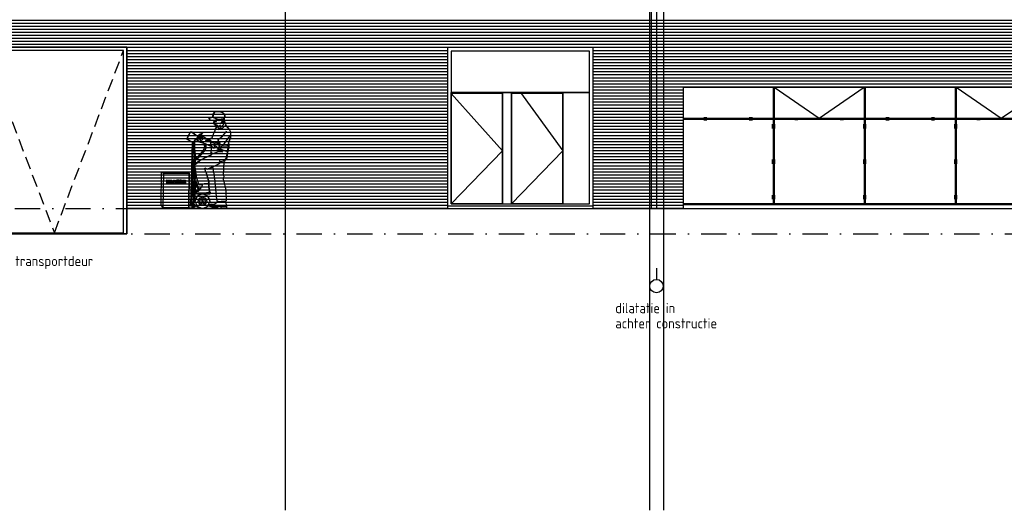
# Model space of a CAD drawing. Extents: x 45255 to 166574, y 102070 to 129901.
# Tile 11 of 21: x 108876 to 128337, y 102621 to 112320. Entities that reach past the tile are written whole.
import ezdxf
from ezdxf.enums import TextEntityAlignment as Align

# ---------------------------------------------------------------- set-up
doc = ezdxf.new("R2010")
doc.units = 0
doc.header["$LTSCALE"] = 1000
doc.header["$MEASUREMENT"] = 0
doc.linetypes.add('DASHDOT', pattern=[1, 0.5, -0.25, 0, -0.25])
doc.linetypes.add('HIDDEN', pattern=[0.375, 0.25, -0.125])
for name, color, linetype in [('B02', 7, 'CONTINUOUS'), ('B03', 7, 'CONTINUOUS'), ('B06', 7, 'CONTINUOUS')]:
    doc.layers.add(name, color=color, linetype=linetype)
doc.styles.add('TXT', font='isocp.shx')

msp = doc.modelspace()

# ---------------------------------------------------------------- linework, layer by layer
at = {"layer": 'B02', "color": 8, "linetype": 'Continuous'}
for p, q in [((114122, 127016), (114122, 102621)), ((121322, 127016), (121322, 102621)), ((121602, 126997), (121602, 102621))]:
    msp.add_line(p, q, dxfattribs=at)
at = {"layer": 'B02', "color": 8, "linetype": 'DASHDOT'}
for p, q in [((48772, 108587), (153553, 108587)), ((45339, 108087), (156665, 108087))]:
    msp.add_line(p, q, dxfattribs=at)
at = {"layer": 'B03', "color": 8, "linetype": 'Continuous'}
for p, q in [((121367, 108587), (121367, 117638)), ((121462, 117635), (121462, 108587)), ((78172, 112314), (133750, 112314)), ((78172, 112254), (133750, 112254)), ((78172, 112194), (133750, 112194)), ((78172, 112134), (133750, 112134)), ((78172, 112074), (150903, 112074)), ((78172, 112014), (150903, 112014)), ((78172, 111954), (150903, 111954)), ((78172, 111894), (150903, 111894)), ((78172, 111834), (150903, 111834)), ((110995, 111774), (117338, 111774)), ((110995, 111714), (117338, 111714)), ((120206, 111774), (150903, 111774)), ((120206, 111714), (150903, 111714)), ((110995, 111654), (117338, 111654)), ((110995, 111594), (117338, 111594)), ((110995, 111534), (117338, 111534)), ((120206, 111654), (150903, 111654)), ((120206, 111594), (150903, 111594)), ((120206, 111534), (150903, 111534)), ((110995, 111474), (117338, 111474)), ((110995, 111414), (117338, 111414)), ((110995, 111354), (117338, 111354)), ((120206, 111474), (150903, 111474)), ((120206, 111414), (150903, 111414)), ((120206, 111354), (150903, 111354)), ((110995, 111294), (117338, 111294)), ((110995, 111234), (117338, 111234)), ((110995, 111174), (117338, 111174)), ((120206, 111294), (150903, 111294)), ((120206, 111234), (150903, 111234)), ((120206, 111174), (150903, 111174)), ((110995, 111114), (117338, 111114)), ((110995, 111054), (117338, 111054)), ((110995, 110994), (117338, 110994)), ((110995, 110934), (117338, 110934)), ((120206, 111114), (150903, 111114)), ((120206, 111054), (150903, 111054)), ((120206, 110994), (150903, 110994)), ((120206, 110934), (121997, 110934)), ((121997, 110987), (123752, 110987)), ((123767, 110987), (123767, 108687)), ((123767, 110987), (123787, 110987)), ((123787, 110987), (123787, 108687)), ((123787, 110987), (124677, 110372)), ((124677, 110372), (125567, 110987)), ((125567, 110987), (125567, 108687)), ((125567, 110987), (125587, 110987)), ((125587, 110987), (125587, 108687)), ((127367, 110987), (127367, 108687)), ((127367, 110987), (127387, 110987)), ((127387, 110987), (127387, 108687)), ((127387, 110987), (128277, 110372)), ((128277, 110372), (129167, 110987)), ((110995, 110874), (117338, 110874)), ((110995, 110814), (117338, 110814)), ((110995, 110754), (117338, 110754)), ((117405, 110862), (118421, 109727)), ((118772, 110881), (119610, 109727)), ((120206, 110874), (121997, 110874)), ((120206, 110814), (121997, 110814)), ((120206, 110754), (121997, 110754)), ((110995, 110694), (117338, 110694)), ((110995, 110634), (117338, 110634)), ((110995, 110574), (117338, 110574)), ((120206, 110694), (121997, 110694)), ((120206, 110634), (121997, 110634)), ((120206, 110574), (121997, 110574)), ((110995, 110514), (117338, 110514)), ((110995, 110454), (117338, 110454)), ((110995, 110394), (117338, 110394)), ((112785, 110349), (112710, 110327)), ((112815, 110339), (112785, 110349)), ((112895, 110353), (112864, 110346)), ((112898, 110350), (112895, 110353)), ((112895, 110271), (112898, 110350)), ((120206, 110514), (121997, 110514)), ((120206, 110454), (121997, 110454)), ((120206, 110394), (121997, 110394)), ((121997, 110372), (150587, 110372)), ((121997, 110352), (150587, 110352)), ((110995, 110334), (117338, 110334)), ((110995, 110274), (117338, 110274)), ((110995, 110214), (117338, 110214)), ((110995, 110154), (117338, 110154)), ((112720, 110297), (112709, 110275)), ((112709, 110275), (112715, 110260)), ((112710, 110327), (112720, 110297)), ((112715, 110260), (112733, 110260)), ((112733, 110260), (112739, 110237)), ((112739, 110237), (112734, 110259)), ((112734, 110259), (112759, 110239)), ((112739, 110237), (112745, 110223)), ((112745, 110223), (112739, 110237)), ((112763, 110235), (112741, 110234)), ((112741, 110234), (112746, 110224)), ((112745, 110223), (112754, 110205)), ((112754, 110205), (112745, 110223)), ((112754, 110205), (112779, 110197)), ((112779, 110197), (112754, 110205)), ((112759, 110239), (112756, 110242)), ((112756, 110242), (112778, 110234)), ((112777, 110232), (112763, 110235)), ((112791, 110219), (112777, 110232)), ((112778, 110234), (112791, 110219)), ((112779, 110197), (112807, 110205)), ((112806, 110205), (112779, 110197)), ((112810, 110178), (112788, 110150)), ((112847, 110232), (112806, 110205)), ((112807, 110205), (112810, 110178)), ((112822, 110322), (112815, 110339)), ((112852, 110330), (112822, 110322)), ((112864, 110346), (112852, 110346)), ((112852, 110346), (112852, 110330)), ((112913, 110287), (112895, 110271)), ((112919, 110279), (112913, 110287)), ((112919, 110264), (112919, 110279)), ((120206, 110334), (121997, 110334)), ((120206, 110274), (121997, 110274)), ((120206, 110214), (121997, 110214)), ((120206, 110154), (121997, 110154)), ((110995, 110094), (117338, 110094)), ((110995, 110034), (117338, 110034)), ((110995, 109974), (117338, 109974)), ((112383, 109986), (112371, 109974)), ((112371, 109974), (112391, 109940)), ((112404, 109994), (112383, 109986)), ((112428, 109948), (112404, 109994)), ((112800, 109951), (112885, 110019)), ((112986, 109967), (112882, 109828)), ((112885, 110019), (112959, 110104)), ((112959, 110104), (112962, 110123)), ((113041, 110045), (112986, 109967)), ((113044, 110000), (113017, 109916)), ((113038, 110026), (113041, 110045)), ((113042, 110104), (113041, 110078)), ((113041, 110078), (113044, 110000)), ((120206, 110094), (121997, 110094)), ((120206, 110034), (121997, 110034)), ((120206, 109974), (121997, 109974)), ((110995, 109914), (117338, 109914)), ((110995, 109854), (117338, 109854)), ((110995, 109794), (117338, 109794)), ((112391, 109940), (112416, 109908)), ((112416, 109908), (112514, 109881)), ((112484, 109913), (112428, 109948)), ((112514, 109881), (112529, 109866)), ((112529, 109866), (112547, 109866)), ((112547, 109866), (112669, 109814)), ((112657, 109853), (112657, 109893)), ((112657, 109893), (112715, 109889)), ((112669, 109823), (112657, 109853)), ((112675, 109815), (112657, 109842)), ((112683, 109813), (112669, 109823)), ((112669, 109814), (112675, 109815)), ((112693, 109784), (112683, 109813)), ((112696, 109780), (112693, 109784)), ((112721, 109780), (112696, 109780)), ((112715, 109889), (112706, 109877)), ((112706, 109877), (112730, 109889)), ((112761, 109807), (112715, 109842)), ((112715, 109842), (112721, 109834)), ((112721, 109834), (112721, 109803)), ((112721, 109803), (112779, 109784)), ((112730, 109795), (112721, 109780)), ((112730, 109889), (112724, 109858)), ((112724, 109858), (112736, 109858)), ((112779, 109784), (112730, 109795)), ((112736, 109889), (112748, 109897)), ((112742, 109866), (112736, 109889)), ((112736, 109858), (112742, 109866)), ((112748, 109897), (112754, 109873)), ((112754, 109873), (112757, 109900)), ((112757, 109900), (112779, 109897)), ((112773, 109807), (112761, 109807)), ((112779, 109897), (112764, 109893)), ((112764, 109893), (112782, 109877)), ((112797, 109772), (112773, 109807)), ((112782, 109893), (112800, 109900)), ((112800, 109893), (112782, 109893)), ((112782, 109877), (112782, 109862)), ((112782, 109862), (112788, 109869)), ((112788, 109885), (112800, 109893)), ((112788, 109869), (112788, 109885)), ((112797, 109940), (112800, 109951)), ((112837, 109881), (112797, 109940)), ((112809, 109772), (112797, 109772)), ((112800, 109900), (112834, 109850)), ((112837, 109838), (112803, 109889)), ((112803, 109889), (112806, 109854)), ((112806, 109854), (112818, 109784)), ((112818, 109784), (112809, 109772)), ((112882, 109828), (112818, 109776)), ((112818, 109776), (112825, 109784)), ((112825, 109784), (112828, 109819)), ((112864, 109811), (112825, 109780)), ((112825, 109780), (112887, 109746)), ((112828, 109819), (112837, 109838)), ((112834, 109850), (112837, 109881)), ((112971, 109819), (112864, 109811)), ((113011, 109885), (112971, 109819)), ((112983, 109702), (113011, 109885)), ((120206, 109914), (121997, 109914)), ((120206, 109854), (121997, 109854)), ((120206, 109794), (121997, 109794)), ((110995, 109734), (117338, 109734)), ((110995, 109674), (117338, 109674)), ((110995, 109614), (117338, 109614)), ((112524, 109584), (112384, 109505)), ((112394, 109595), (112522, 109734)), ((112668, 109648), (112524, 109584)), ((112669, 109691), (112668, 109648)), ((112696, 109666), (112669, 109691)), ((112706, 109678), (112696, 109666)), ((112806, 109709), (112706, 109678)), ((112788, 109737), (112764, 109737)), ((112764, 109737), (112855, 109729)), ((112794, 109752), (112788, 109737)), ((112871, 109749), (112794, 109752)), ((112883, 109702), (112806, 109709)), ((112855, 109729), (112883, 109702)), ((112962, 109717), (112871, 109749)), ((112887, 109746), (112956, 109733)), ((112924, 109539), (112960, 109579)), ((112956, 109733), (112974, 109725)), ((112960, 109579), (112983, 109702)), ((112974, 109725), (112962, 109717)), ((118421, 109727), (117405, 108677)), ((119610, 109727), (118594, 108677)), ((120206, 109734), (121997, 109734)), ((120206, 109674), (121997, 109674)), ((120206, 109614), (121997, 109614)), ((110995, 109554), (117338, 109554)), ((110995, 109494), (117338, 109494)), ((110995, 109434), (117338, 109434)), ((112384, 109505), (112361, 109471)), ((112361, 109471), (112361, 109464)), ((112532, 109394), (112587, 109366)), ((112587, 109366), (112681, 109405)), ((112681, 109405), (112825, 109475)), ((112818, 109534), (112848, 109515)), ((112822, 109510), (112831, 109515)), ((112825, 109475), (112837, 109491)), ((112848, 109515), (112879, 109522)), ((112879, 109522), (112924, 109539)), ((120206, 109554), (121997, 109554)), ((120206, 109494), (121997, 109494)), ((120206, 109434), (121997, 109434)), ((110995, 109374), (117338, 109374)), ((110995, 109314), (117338, 109314)), ((110995, 109254), (117338, 109254)), ((110995, 109194), (117338, 109194)), ((112539, 109345), (112536, 109373)), ((112614, 109116), (112559, 109304)), ((120206, 109374), (121997, 109374)), ((120206, 109314), (121997, 109314)), ((120206, 109254), (121997, 109254)), ((120206, 109194), (121997, 109194)), ((110995, 109134), (117338, 109134)), ((110995, 109074), (117338, 109074)), ((110995, 109014), (117338, 109014)), ((112476, 109022), (112434, 108979)), ((112461, 109077), (112468, 109069)), ((112468, 109069), (112610, 109091)), ((112485, 109061), (112476, 109061)), ((112601, 109084), (112519, 109073)), ((112611, 109083), (112601, 109084)), ((112610, 109091), (112614, 109116)), ((112611, 109016), (112611, 109083)), ((112629, 108916), (112611, 109016)), ((120206, 109134), (121997, 109134)), ((120206, 109074), (121997, 109074)), ((120206, 109014), (121997, 109014)), ((110995, 108954), (117338, 108954)), ((110995, 108894), (117338, 108894)), ((110995, 108834), (117338, 108834)), ((112336, 108909), (112327, 108900)), ((112327, 108900), (112327, 108885)), ((112327, 108885), (112337, 108882)), ((112343, 108927), (112336, 108921)), ((112336, 108921), (112336, 108909)), ((112337, 108882), (112412, 108874)), ((112412, 108931), (112343, 108927)), ((112412, 108874), (112522, 108878)), ((112522, 108878), (112573, 108890)), ((112573, 108890), (112575, 108878)), ((112575, 108878), (112639, 108877)), ((112639, 108908), (112629, 108916)), ((112639, 108877), (112639, 108908)), ((120206, 108954), (121997, 108954)), ((120206, 108894), (121997, 108894)), ((120206, 108834), (121997, 108834)), ((110995, 108774), (117338, 108774)), ((110995, 108714), (117338, 108714)), ((110995, 108654), (117338, 108654)), ((120206, 108774), (121997, 108774)), ((120206, 108714), (121997, 108714)), ((120206, 108654), (121997, 108654)), ((121997, 108687), (141767, 108687)), ((121997, 108667), (141767, 108667)), ((110995, 108594), (117338, 108594)), ((110995, 108587), (111060, 108587)), ((111060, 108587), (141752, 108587)), ((120206, 108594), (121997, 108594)), ((121462, 107407), (121462, 107186))]:
    msp.add_line(p, q, dxfattribs=at)
at = {"layer": 'B03', "color": 8, "linetype": 'HIDDEN'}
for p, q in [((108193, 111710), (109561, 108107)), ((109561, 108107), (110928, 111710))]:
    msp.add_line(p, q, dxfattribs=at)
at = {"layer": 'B03', "color": 8, "linetype": 'Continuous'}
for points in [[(108126, 111777), (110995, 111777), (110995, 108587), (117338, 108587), (117338, 111775), (118372, 111775), (118643, 111775), (120206, 111775), (120206, 108587), (121997, 108587), (121997, 110987), (150104, 110987), (150104, 110987), (150903, 110987), (150903, 114146), (152068, 114146), (152068, 114768), (134890, 116367), (132102, 113557), (131322, 113557)], [(112919, 110381), (112928, 110408), (112928, 110424), (112904, 110470), (112901, 110474), (112864, 110490), (112846, 110502), (112806, 110506), (112730, 110498), (112706, 110466), (112691, 110396), (112703, 110385), (112761, 110365), (112812, 110353), (112901, 110365), (112919, 110381)], [(112861, 110331), (112885, 110354), (112895, 110343), (112872, 110349), (112877, 110335), (112868, 110342), (112861, 110331)], [(112721, 110329), (112739, 110311), (112730, 110307), (112767, 110307), (112739, 110318), (112770, 110318), (112738, 110332), (112721, 110329)], [(112938, 110287), (112952, 110232), (112877, 110166), (112840, 110158), (112834, 110166), (112800, 110151), (112816, 110162), (112830, 110172), (112886, 110227), (112938, 110287)], [(112865, 110293), (112880, 110290), (112898, 110323), (112880, 110292), (112864, 110296), (112861, 110284), (112865, 110293)], [(112866, 110332), (112890, 110320), (112875, 110300), (112875, 110324), (112866, 110332)], [(112177, 109960), (112290, 109896), (112323, 109882), (112333, 109924), (112354, 109955), (112403, 109994), (112413, 109997), (112302, 110076), (112277, 110096), (112245, 110096), (112177, 109960)], [(112391, 109940), (112371, 109975), (112354, 109955), (112391, 109940)], [(112413, 109998), (112404, 109994), (112383, 109986), (112371, 109975), (112391, 109940), (112415, 109908), (112514, 109881), (112529, 109866), (112547, 109866), (112669, 109814), (112675, 109815), (112657, 109854), (112657, 109892), (112673, 109892), (112643, 109935), (112599, 109947), (112535, 109983), (112464, 110053), (112446, 110053), (112422, 110053), (112415, 110037), (112407, 110033), (112407, 110002), (112413, 109998)], [(112407, 110002), (112407, 110033), (112416, 110038), (112422, 110053), (112449, 110053), (112423, 110047), (112418, 110024), (112417, 110004), (112413, 109998), (112407, 110002)], [(112413, 109997), (112424, 110012), (112431, 110003), (112427, 109997), (112413, 109997)], [(112420, 109992), (112443, 109967), (112482, 109961), (112495, 109948), (112482, 109958), (112443, 109965), (112420, 109992)], [(112428, 110006), (112431, 110002), (112428, 109997), (112434, 109993), (112475, 109982), (112522, 109964), (112480, 109986), (112504, 109995), (112477, 109990), (112461, 110002), (112432, 110007), (112429, 110023), (112444, 110043), (112431, 110029), (112426, 110022), (112428, 110006)], [(112432, 110028), (112490, 110099), (112493, 110095), (112445, 110024), (112432, 110028)], [(112446, 110025), (112448, 110028), (112467, 110025), (112477, 110033), (112474, 110022), (112504, 110006), (112470, 110018), (112446, 110025)], [(112342, 108880), (112337, 108882), (112336, 108807), (112316, 108807), (112320, 109119), (112336, 109119), (112336, 108921), (112343, 108927), (112342, 109112), (112415, 108936), (112419, 108948), (112342, 109128), (112348, 109135), (112422, 108964), (112424, 108969), (112347, 109146), (112348, 109370), (112344, 109375), (112344, 109170), (112321, 109170), (112327, 109554), (112342, 109554), (112342, 109534), (112342, 109464), (112348, 109468), (112346, 109554), (112353, 109551), (112399, 109579), (112527, 109724), (112559, 109787), (112547, 109866), (112529, 109866), (112514, 109881), (112532, 109798), (112504, 109732), (112386, 109601), (112353, 109570), (112353, 109576), (112333, 109771), (112334, 109924), (112323, 109882), (112290, 109897), (112260, 108636), (112242, 108651), (112218, 108651), (112218, 108596), (112312, 108595), (112312, 108608), (112354, 108642), (112350, 108645), (112312, 108616), (112313, 108644), (112336, 108662), (112332, 108668), (112313, 108654), (112314, 108706), (112316, 108761), (112342, 108761), (112342, 108880)], [(112283, 108598), (112304, 109887), (112323, 109882), (112333, 109920), (112312, 108598), (112283, 108598)], [(112354, 109955), (112333, 109924), (112333, 109771), (112353, 109576), (112353, 109570), (112386, 109601), (112504, 109732), (112532, 109798), (112514, 109881), (112415, 109908), (112391, 109940), (112354, 109955)], [(112547, 109866), (112559, 109787), (112527, 109724), (112399, 109579), (112353, 109551), (112344, 109554), (112348, 109467), (112435, 109537), (112525, 109584), (112666, 109647), (112669, 109651), (112657, 109674), (112666, 109744), (112669, 109815), (112547, 109866)], [(112547, 109940), (112614, 109922), (112588, 109944), (112599, 109948), (112642, 109936), (112673, 109892), (112657, 109893), (112547, 109940)], [(112328, 109577), (112330, 109756), (112351, 109577), (112328, 109577)], [(112327, 109554), (112342, 109554), (112342, 109534), (112342, 109464), (112333, 109435), (112344, 109375), (112344, 109170), (112321, 109170), (112327, 109554)], [(111680, 109304), (111716, 109288), (111705, 108609), (111671, 108662), (111680, 109304)], [(111680, 109304), (111716, 109288), (112224, 109288), (112172, 109304), (111680, 109304)], [(111716, 109288), (111704, 108605), (112217, 108605), (112223, 109288), (111716, 109288)], [(112347, 109370), (112367, 109214), (112407, 109073), (112415, 109061), (112452, 109061), (112477, 109061), (112480, 109057), (112477, 109022), (112434, 108979), (112424, 108969), (112347, 109146), (112347, 109370)], [(111805, 109151), (111805, 109092), (111806, 109090), (111809, 109088), (111810, 109086), (111809, 109084), (111805, 109084), (111782, 109084), (111781, 109084), (111780, 109086), (111780, 109088), (111782, 109089), (111784, 109090), (111785, 109092), (111785, 109143), (111784, 109145), (111782, 109146), (111780, 109147), (111780, 109149), (111783, 109151), (111805, 109151)], [(111809, 109151), (111828, 109151), (111828, 109133), (111827, 109131), (111825, 109131), (111823, 109133), (111809, 109146), (111809, 109151)], [(111809, 109121), (111813, 109124), (111815, 109129), (111817, 109132), (111819, 109131), (111820, 109129), (111820, 109107), (111817, 109104), (111816, 109105), (111815, 109106), (111814, 109110), (111812, 109113), (111809, 109115), (111809, 109121)], [(111839, 109092), (111839, 109143), (111838, 109145), (111837, 109146), (111835, 109147), (111834, 109149), (111835, 109150), (111837, 109151), (111859, 109151), (111859, 109092), (111860, 109090), (111862, 109089), (111863, 109088), (111864, 109086), (111861, 109084), (111837, 109084), (111835, 109084), (111834, 109086), (111835, 109088), (111837, 109089), (111838, 109090), (111839, 109092)], [(111863, 109151), (111868, 109151), (111879, 109149), (111886, 109143), (111888, 109134), (111884, 109123), (111873, 109117), (111888, 109104), (111888, 109094), (111889, 109093), (111890, 109094), (111892, 109095), (111893, 109096), (111894, 109095), (111895, 109093), (111893, 109088), (111888, 109084), (111881, 109083), (111868, 109094), (111868, 109106), (111867, 109111), (111863, 109113), (111863, 109119), (111867, 109120), (111868, 109126), (111868, 109138), (111867, 109143), (111863, 109146), (111863, 109151)], [(111915, 109138), (111917, 109129), (111908, 109097), (111908, 109094), (111909, 109090), (111912, 109089), (111914, 109086), (111913, 109084), (111910, 109084), (111899, 109084), (111896, 109086), (111896, 109088), (111899, 109089), (111901, 109092), (111904, 109098), (111914, 109138), (111915, 109138)], [(111917, 109151), (111936, 109151), (111949, 109092), (111950, 109090), (111952, 109089), (111954, 109087), (111954, 109086), (111949, 109084), (111929, 109084), (111925, 109084), (111924, 109086), (111925, 109087), (111926, 109088), (111928, 109089), (111928, 109091), (111928, 109093), (111926, 109101), (111913, 109101), (111914, 109106), (111925, 109106), (111916, 109146), (111917, 109151)], [(111982, 109087), (111982, 109083), (111972, 109086), (111963, 109094), (111958, 109105), (111956, 109118), (111960, 109134), (111969, 109147), (111982, 109153), (111982, 109147), (111978, 109140), (111978, 109095), (111980, 109090), (111982, 109087)], [(111986, 109087), (111989, 109090), (111990, 109094), (111990, 109110), (111990, 109112), (111988, 109113), (111985, 109113), (111985, 109115), (111988, 109118), (112006, 109118), (112007, 109118), (112010, 109117), (112011, 109115), (112010, 109114), (112009, 109113), (112008, 109111), (112008, 109110), (112008, 109092), (111999, 109086), (111986, 109083), (111986, 109087)], [(111986, 109153), (111993, 109152), (111998, 109150), (112001, 109149), (112002, 109150), (112003, 109151), (112004, 109152), (112005, 109153), (112008, 109150), (112008, 109129), (112006, 109126), (112003, 109127), (112002, 109130), (111997, 109141), (111986, 109147), (111986, 109153)], [(112022, 109092), (112022, 109142), (112021, 109145), (112020, 109146), (112018, 109147), (112017, 109148), (112018, 109150), (112020, 109151), (112044, 109151), (112047, 109149), (112047, 109147), (112045, 109146), (112043, 109145), (112042, 109143), (112042, 109092), (112044, 109090), (112046, 109089), (112047, 109086), (112046, 109085), (112044, 109084), (112020, 109084), (112018, 109085), (112017, 109086), (112018, 109088), (112020, 109089), (112021, 109090), (112022, 109092)], [(112060, 109092), (112060, 109142), (112059, 109145), (112057, 109146), (112056, 109147), (112055, 109148), (112055, 109149), (112058, 109151), (112081, 109151), (112083, 109150), (112084, 109149), (112083, 109146), (112081, 109145), (112080, 109143), (112080, 109084), (112058, 109084), (112056, 109084), (112055, 109086), (112056, 109088), (112057, 109089), (112059, 109090), (112060, 109092)], [(112084, 109089), (112091, 109093), (112094, 109098), (112096, 109105), (112097, 109106), (112099, 109107), (112101, 109104), (112101, 109084), (112084, 109084), (112084, 109089)], [(112130, 109151), (112130, 109084), (112108, 109084), (112105, 109086), (112105, 109088), (112107, 109089), (112109, 109090), (112110, 109092), (112110, 109142), (112109, 109145), (112107, 109146), (112105, 109147), (112105, 109149), (112106, 109151), (112108, 109151), (112130, 109151)], [(112134, 109151), (112153, 109151), (112153, 109133), (112150, 109130), (112148, 109133), (112147, 109137), (112144, 109141), (112140, 109144), (112134, 109146), (112134, 109151)], [(112134, 109121), (112138, 109124), (112140, 109129), (112141, 109131), (112143, 109132), (112145, 109128), (112145, 109107), (112144, 109105), (112143, 109104), (112140, 109107), (112138, 109113), (112134, 109115), (112134, 109121)], [(112134, 109089), (112141, 109092), (112146, 109097), (112148, 109102), (112149, 109104), (112151, 109105), (112153, 109102), (112153, 109084), (112134, 109084), (112134, 109089)], [(112320, 109119), (112336, 109119), (112336, 108920), (112336, 108909), (112327, 108901), (112327, 108885), (112337, 108882), (112336, 108842), (112316, 108807), (112320, 109119)], [(112342, 109128), (112419, 108948), (112422, 108963), (112348, 109135), (112342, 109128)], [(112342, 109112), (112343, 108928), (112412, 108932), (112415, 108936), (112342, 109112)], [(112336, 108909), (112423, 108895), (112517, 108899), (112614, 108909), (112629, 108917), (112639, 108909), (112639, 108878), (112576, 108878), (112574, 108890), (112522, 108878), (112413, 108874), (112337, 108882), (112327, 108886), (112327, 108901), (112336, 108909)], [(112489, 108583), (112388, 108628), (112346, 108732), (112388, 108838), (112489, 108882), (112590, 108838), (112632, 108732), (112590, 108628), (112489, 108583)], [(112489, 108645), (112430, 108671), (112406, 108732), (112430, 108794), (112489, 108820), (112548, 108794), (112573, 108732), (112548, 108671), (112489, 108645)], [(112313, 108644), (112312, 108616), (112350, 108645), (112335, 108662), (112313, 108644)], [(112314, 108706), (112313, 108654), (112332, 108668), (112314, 108706)], [(112489, 108676), (112451, 108692), (112435, 108732), (112451, 108773), (112489, 108789), (112528, 108773), (112544, 108732), (112528, 108692), (112489, 108676)], [(112490, 108751), (112507, 108733), (112490, 108715), (112473, 108733), (112490, 108751)], [(112800, 108725), (112856, 108735), (112947, 108733), (112949, 108715), (112956, 108643), (112965, 108632), (112962, 108604), (112956, 108597), (112864, 108600), (112858, 108608), (112858, 108624), (112788, 108620), (112785, 108608), (112643, 108626), (112621, 108634), (112627, 108660), (112630, 108658), (112635, 108674), (112728, 108675), (112741, 108682), (112747, 108698), (112785, 108718), (112788, 108725), (112800, 108725)], [(112631, 108659), (112716, 108633), (112806, 108636), (112904, 108636), (112951, 108636), (112956, 108644), (112965, 108632), (112962, 108605), (112956, 108597), (112864, 108601), (112858, 108609), (112858, 108624), (112788, 108620), (112785, 108609), (112643, 108626), (112621, 108634), (112627, 108660), (112631, 108659)], [(108126, 108587), (108126, 108087), (110995, 108087), (110995, 108587)]]:
    msp.add_lwpolyline(points, dxfattribs=at)
for points in [[(108126, 108087), (110995, 108087), (110995, 111777), (108126, 111777)], [(108126, 111777), (110995, 111777), (110995, 108087), (108126, 108087)], [(117338, 111777), (120206, 111777), (120206, 108637), (117338, 108637)], [(108193, 108107), (110928, 108107), (110928, 111710), (108193, 111710)], [(108193, 108107), (110928, 108107), (110928, 111710), (108193, 111710)], [(117405, 110881), (120139, 110881), (120139, 111697), (117405, 111697)], [(117405, 110881), (118421, 110881), (118421, 108677), (117405, 108677)], [(117405, 108677), (120139, 108677), (120139, 110881), (117405, 110881)], [(117405, 108677), (118421, 108677), (118421, 110862), (117405, 110862)], [(118421, 108677), (118594, 108677), (118594, 110881), (118421, 110881)], [(118594, 110881), (119610, 110881), (119610, 108677), (118594, 108677)], [(118594, 108677), (119610, 108677), (119610, 110862), (118594, 110862)], [(112807, 110506), (112846, 110502), (112864, 110490), (112901, 110474), (112904, 110470), (112928, 110424), (112928, 110408), (112919, 110381), (112924, 110301), (112922, 110315), (112913, 110287), (112938, 110287), (112953, 110228), (113023, 110143), (113042, 110104), (113042, 110080), (113042, 109994), (113005, 109897), (113008, 109807), (112980, 109686), (112968, 109588), (112947, 109552), (112934, 109540), (112925, 109518), (112901, 109498), (112910, 109479), (112907, 109420), (112904, 109385), (112898, 109253), (112910, 109229), (112898, 109163), (112907, 109147), (112948, 108952), (112959, 108741), (112947, 108733), (112950, 108714), (112956, 108644), (112965, 108632), (112962, 108604), (112956, 108597), (112865, 108600), (112858, 108609), (112859, 108624), (112788, 108620), (112784, 108607), (112697, 108608), (112621, 108633), (112627, 108660), (112631, 108658), (112635, 108674), (112662, 108679), (112727, 108674), (112741, 108683), (112742, 108686), (112785, 108718), (112797, 108725), (112782, 108733), (112767, 108827), (112739, 109124), (112727, 109233), (112693, 109411), (112585, 109365), (112522, 109381), (112535, 109372), (112541, 109330), (112563, 109291), (112614, 109116), (112611, 109085), (112611, 109014), (112629, 108917), (112639, 108909), (112639, 108878), (112576, 108878), (112527, 108877), (112601, 108825), (112632, 108730), (112584, 108621), (112488, 108583), (112410, 108609), (112354, 108642), (112312, 108608), (112312, 108595), (111704, 108604), (111671, 108659), (111680, 109303), (112172, 109303), (112224, 109288), (112218, 108651), (112242, 108651), (112260, 108636), (112290, 109897), (112177, 109960), (112244, 110096), (112279, 110095), (112303, 110076), (112407, 110002), (112407, 110033), (112415, 110037), (112422, 110053), (112453, 110053), (112490, 110099), (112493, 110095), (112464, 110053), (112535, 109983), (112599, 109948), (112635, 109951), (112657, 109978), (112672, 109975), (112678, 109983), (112718, 110096), (112738, 110123), (112745, 110162), (112770, 110194), (112779, 110197), (112754, 110205), (112745, 110223), (112739, 110237), (112733, 110260), (112715, 110260), (112709, 110275), (112720, 110297), (112710, 110327), (112646, 110335), (112611, 110365), (112690, 110396), (112706, 110467), (112730, 110498), (112807, 110506)]]:
    msp.add_lwpolyline(points, close=True, dxfattribs=at)
for centre, radius in [((122427, 110362), 8), ((123327, 110362), 8), ((126027, 110362), 8), ((126927, 110362), 8), ((123777, 110212), 8), ((125577, 110212), 8), ((127377, 110212), 8), ((123777, 109512), 8), ((125577, 109512), 8), ((127377, 109512), 8), ((123777, 108812), 8), ((125577, 108812), 8), ((127377, 108812), 8), ((121462, 107054), 132)]:
    msp.add_circle(centre, radius, dxfattribs=at)
for points in [[(122392, 110327), (122462, 110327), (122392, 110397), (122462, 110397)], [(123292, 110327), (123362, 110327), (123292, 110397), (123362, 110397)], [(124192, 110371), (124262, 110371), (124192, 110333), (124262, 110333)], [(125092, 110371), (125162, 110371), (125092, 110333), (125162, 110333)], [(125992, 110327), (126062, 110327), (125992, 110397), (126062, 110397)], [(126892, 110327), (126962, 110327), (126892, 110397), (126962, 110397)], [(127792, 110371), (127862, 110371), (127792, 110333), (127862, 110333)], [(123742, 110257), (123812, 110257), (123742, 110167), (123812, 110167)], [(125542, 110257), (125612, 110257), (125542, 110167), (125612, 110167)], [(127342, 110257), (127412, 110257), (127342, 110167), (127412, 110167)], [(123742, 109557), (123812, 109557), (123742, 109467), (123812, 109467)], [(125542, 109557), (125612, 109557), (125542, 109467), (125612, 109467)], [(127342, 109557), (127412, 109557), (127342, 109467), (127412, 109467)], [(123742, 108857), (123812, 108857), (123742, 108767), (123812, 108767)], [(125542, 108857), (125612, 108857), (125542, 108767), (125612, 108767)], [(127342, 108857), (127412, 108857), (127342, 108767), (127412, 108767)]]:
    msp.add_solid(points, dxfattribs=at)

# ---------------------------------------------------------------- texts
at = {"layer": 'B06', "color": 7, "linetype": 'Continuous', "style": 'TXT'}
for s, p in [('transportdeur', (108788, 107649)), ('dilatatie in ', (120648, 106718)), ('achter constructie', (120648, 106418))]:
    msp.add_text(s, height=200, dxfattribs=at).set_placement(p, align=Align.TOP_LEFT)

doc.saveas('drawing.dxf')
